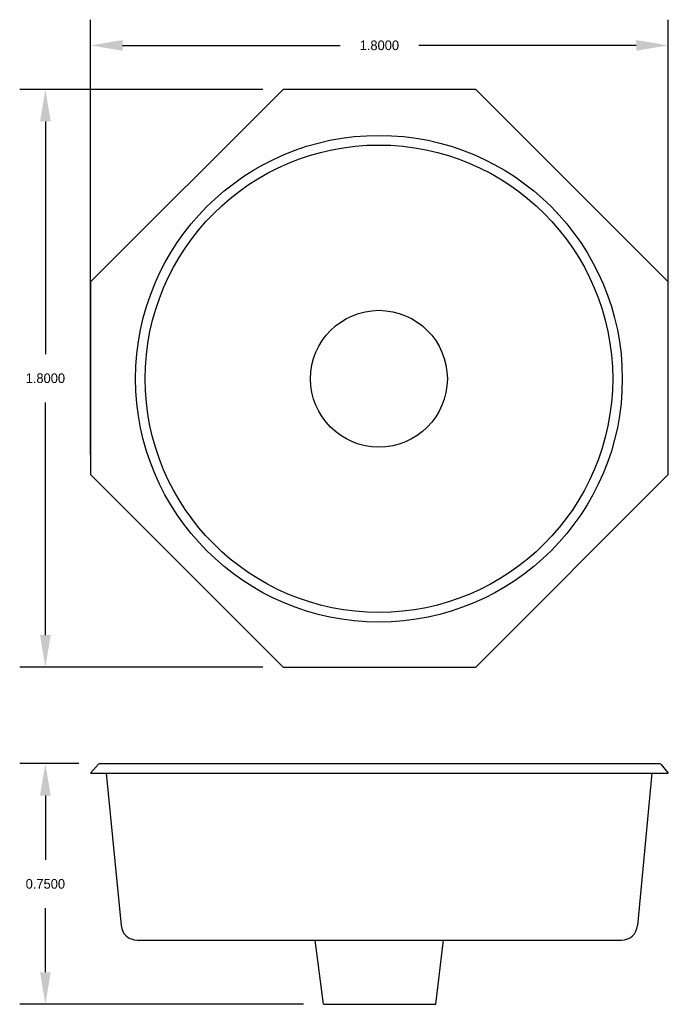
# Model space of a CAD drawing. Extents: x 29.8 to 31.82, y 14.59 to 17.66.
import ezdxf

# ---------------------------------------------------------------- set-up
doc = ezdxf.new("R2010")
doc.units = 0
doc.header["$MEASUREMENT"] = 0
doc.layers.get('0').update_dxf_attribs({"linetype": 'CONTINUOUS'})
doc.layers.get('DEFPOINTS').update_dxf_attribs({"linetype": 'CONTINUOUS'})
doc.dimstyles.get("Standard").update_dxf_attribs({"dimtxt": 0.18, "dimasz": 0.18, "dimexe": 0.18, "dimexo": 0.0625, "dimgap": 0.09, "dimtad": 0, "dimtih": 1, "dimtoh": 1, "dimdec": 4, "dimzin": 0, "dimdsep": 46, "dimtxsty": 'Standard', "dimcen": 0.09, "dimadec": 0, "dimazin": 0, "dimtfac": 1, "dimtdec": 4, "dimtofl": 0, "dimtmove": 0, "dimatfit": 3, "dimfxl": 0, "dimtolj": 1, "dimtzin": 0, "dimarcsym": 0})

# ---------------------------------------------------------------- blocks, each defined once
blk = doc.blocks.new('*D1')
at = {"color": 0, "linetype": 'ByBlock'}
for p, q in [((30.5593, 17.4442), (29.8015, 17.4442)), ((29.8815, 17.3442), (29.8815, 16.6192)), ((29.8815, 15.7442), (29.8815, 16.4692)), ((30.5593, 15.6442), (29.8015, 15.6442))]:
    blk.add_line(p, q, dxfattribs=at)
for points in [[(29.8649, 17.3442), (29.8982, 17.3442), (29.8815, 17.4442)], [(29.8649, 15.7442), (29.8982, 15.7442), (29.8815, 15.6442)]]:
    blk.add_solid(points, dxfattribs=at)
at = {"layer": 'DEFPOINTS', "color": 0, "linetype": 'ByBlock'}
for p in [(30.6218, 17.4442), (29.8815, 15.6442), (30.6218, 15.6442)]:
    blk.add_point(p, dxfattribs=at)
at = {"color": 0, "linetype": 'ByBlock', "insert": (29.8815, 16.5442), "char_height": 0.03, "attachment_point": 5}
blk.add_mtext('\\A1;1.8000', dxfattribs=at)
blk = doc.blocks.new('*D2')
at = {"color": 0, "linetype": 'ByBlock'}
for p, q in [((29.9858, 15.3442), (29.8015, 15.3442)), ((29.8815, 15.2442), (29.8815, 15.0442)), ((29.8815, 14.6942), (29.8815, 14.8942)), ((30.6851, 14.5942), (29.8015, 14.5942))]:
    blk.add_line(p, q, dxfattribs=at)
for points in [[(29.8649, 15.2442), (29.8982, 15.2442), (29.8815, 15.3442)], [(29.8649, 14.6942), (29.8982, 14.6942), (29.8815, 14.5942)]]:
    blk.add_solid(points, dxfattribs=at)
at = {"layer": 'DEFPOINTS', "color": 0, "linetype": 'ByBlock'}
for p in [(29.8815, 15.3442), (30.0483, 15.3442), (30.7476, 14.5942)]:
    blk.add_point(p, dxfattribs=at)
at = {"color": 0, "linetype": 'ByBlock', "insert": (29.8815, 14.9692), "char_height": 0.03, "attachment_point": 5}
blk.add_mtext('\\A1;0.7500', dxfattribs=at)
blk = doc.blocks.new('*D0')
at = {"color": 0, "linetype": 'ByBlock'}
for p, q in [((30.0218, 16.3067), (30.0218, 17.6612)), ((31.8218, 16.3067), (31.8218, 17.6612)), ((30.1218, 17.5812), (30.7993, 17.5812)), ((31.7218, 17.5812), (31.0443, 17.5812))]:
    blk.add_line(p, q, dxfattribs=at)
for points in [[(30.1218, 17.5978), (30.1218, 17.5645), (30.0218, 17.5812)], [(31.7218, 17.5978), (31.7218, 17.5645), (31.8218, 17.5812)]]:
    blk.add_solid(points, dxfattribs=at)
at = {"layer": 'DEFPOINTS', "color": 0, "linetype": 'ByBlock'}
for p in [(31.8218, 17.5812), (30.0218, 16.2442), (31.8218, 16.2442)]:
    blk.add_point(p, dxfattribs=at)
at = {"color": 0, "linetype": 'ByBlock', "insert": (30.9218, 17.5812), "char_height": 0.03, "attachment_point": 5}
blk.add_mtext('\\A1;1.8000', dxfattribs=at)

msp = doc.modelspace()

# ---------------------------------------------------------------- linework, layer by layer
for p, q in [((30.02181, 16.84422), (30.62181, 17.44422)), ((31.22181, 17.44422), (30.62181, 17.44422)), ((31.22181, 17.44422), (31.82181, 16.84422)), ((30.02181, 16.84422), (30.02181, 16.24422)), ((31.82181, 16.24422), (31.82181, 16.84422)), ((30.62181, 15.64422), (30.02181, 16.24422)), ((31.82181, 16.24422), (31.22181, 15.64422)), ((30.62181, 15.64422), (31.22181, 15.64422)), ((30.04689, 15.34262), (30.02181, 15.31422)), ((30.0483, 15.34422), (31.79717, 15.34422)), ((31.79848, 15.34262), (31.82181, 15.31422)), ((30.02181, 15.31422), (31.82181, 15.31422)), ((30.07082, 15.31435), (30.11739, 14.83934)), ((31.7702, 15.31435), (31.72603, 14.83959)), ((30.16715, 14.79422), (31.67625, 14.79422)), ((30.74753, 14.59463), (30.72181, 14.79422)), ((31.09785, 14.59463), (31.12181, 14.79422)), ((30.74758, 14.59422), (31.0978, 14.59422))]:
    msp.add_line(p, q)
for radius in [0.75796, 0.72796, 0.213]:
    msp.add_circle((30.92058, 16.54288), radius)
for centre, start, end in [((30.16715, 14.84422), 185.59918, 270), ((31.67625, 14.84422), 270, 354.68566)]:
    msp.add_arc(centre, 0.05, start, end)

# ---------------------------------------------------------------- dimensions: what is measured, and where the dimension line sits
dim = msp.add_linear_dim(base=(31.82181, 17.58118), p1=(30.02181, 16.24422), p2=(31.82181, 16.24422), dimstyle='Standard', override={"dimtxt": 0.03, "dimasz": 0.1, "dimexe": 0.08, "dimgap": 0.06})
dim.commit()
dim.dimension.update_dxf_attribs({"geometry": '*D0', "text_midpoint": (30.92181, 17.58118)})
for base, p1, p2, picture, middle in [((29.88155, 15.64422), (30.62181, 17.44422), (30.62181, 15.64422), '*D1', (29.88155, 16.54422)), ((29.88155, 15.34422), (30.74758, 14.59422), (30.0483, 15.34422), '*D2', (29.88155, 14.96922))]:
    dim = msp.add_linear_dim(base=base, p1=p1, p2=p2, angle=90, dimstyle='Standard', override={"dimtxt": 0.03, "dimasz": 0.1, "dimexe": 0.08, "dimgap": 0.06})
    dim.commit()
    dim.dimension.update_dxf_attribs({"geometry": picture, "text_midpoint": middle})

doc.saveas('drawing.dxf')
